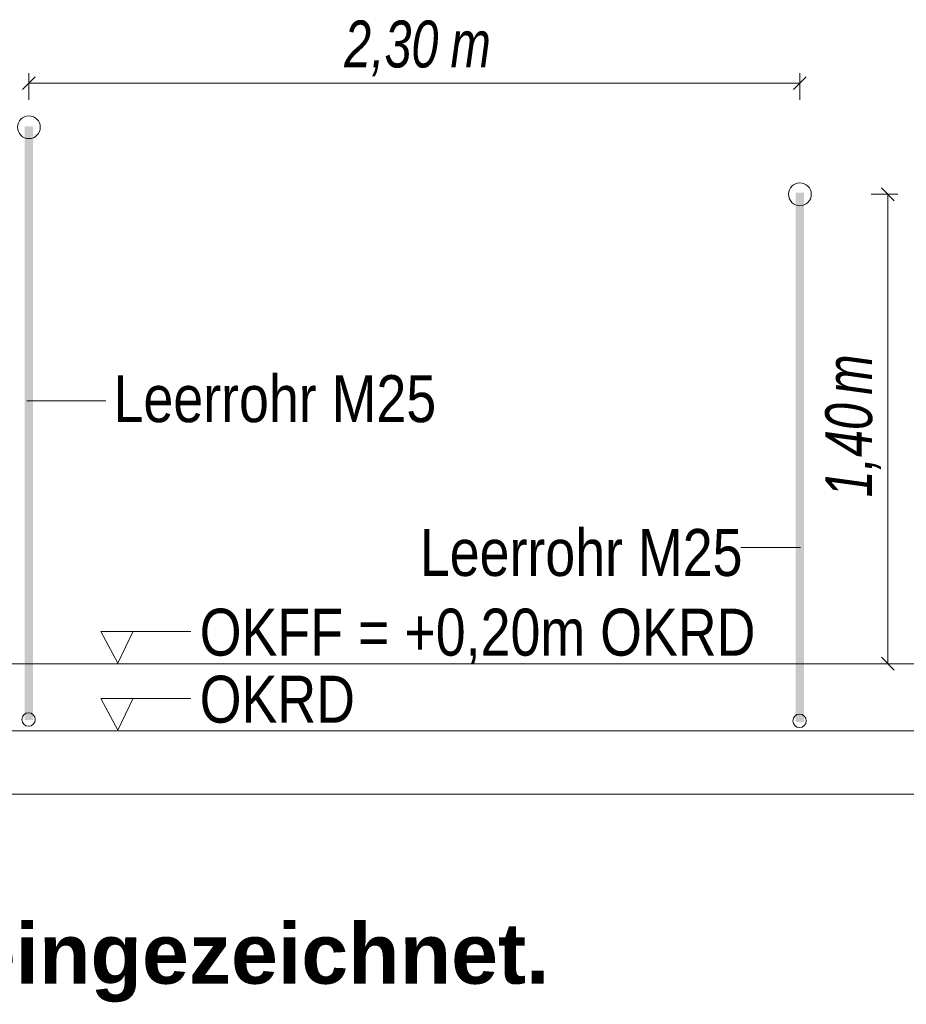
# Model space of a CAD drawing. Extents: x -620 to 300, y 62 to 1107.
# Tile 221 of 256: x 225 to 252, y 750 to 779. Entities that reach past the tile are written whole.
import ezdxf
from ezdxf.lldxf.tags import DXFTag

# ---------------------------------------------------------------- set-up
doc = ezdxf.new("R2010")
doc.units = 0
doc.layers.get('0').update_dxf_attribs({"lineweight": 35})
for name, color, linetype, lineweight, true_color in [('E_Aussparung Bemaßung-A06G9G0W8I', 5, 'Continuous', 9, 0x0000ff), ('E_Betonbaudose', 1, 'Continuous', 13, 0xff0000), ('E_Detail_Beschriftung', 7, 'Continuous', 13, 0x009900)]:
    doc.layers.add(name, color=color, linetype=linetype, lineweight=lineweight, true_color=true_color)
doc.layers.add('E_Detail_Linie_Text_Bem', color=7, linetype='Continuous', lineweight=13)
doc.styles.get("Standard").update_dxf_attribs({"font": 'ARIALN.TTF'})
tags = doc.linetypes.add('fein_strichliert-A06G9G0V8I', pattern=[4, 1, -2, 1]).pattern_tags.tags
tags[8:9] = [DXFTag(74, 4), DXFTag(75, 0), DXFTag(340, '0'), DXFTag(46, 0.0), DXFTag(50, 0.0), DXFTag(44, 0.0), DXFTag(45, 0.0)]
tags[6:7] = [DXFTag(74, 4), DXFTag(75, 0), DXFTag(340, '0'), DXFTag(46, 0.0), DXFTag(50, 0.0), DXFTag(44, 0.0), DXFTag(45, 0.0)]
tags[4:5] = [DXFTag(74, 4), DXFTag(75, 0), DXFTag(340, '0'), DXFTag(46, 0.0), DXFTag(50, 0.0), DXFTag(44, 0.0), DXFTag(45, 0.0)]

# ---------------------------------------------------------------- blocks, each defined once
blk = doc.blocks.new('Referenz-A06G9G138I')
at = {"layer": 'E_Aussparung Bemaßung-A06G9G0W8I', "linetype": 'Continuous', "ltscale": 0.13}
for p, q in [((225.597, 777.742), (225.216, 777.36)), ((225.407, 777.851), (225.407, 777.051)), ((248.597, 777.742), (248.216, 777.36)), ((248.407, 777.851), (248.407, 777.051)), ((225.407, 777.551), (248.407, 777.551)), ((251.221, 774.044), (250.839, 774.426)), ((251.33, 774.235), (250.53, 774.235)), ((251.03, 774.235), (251.03, 760.235)), ((251.221, 760.044), (250.839, 760.426)), ((251.33, 760.235), (250.53, 760.235))]:
    blk.add_line(p, q, dxfattribs=at)
at = {"layer": 'E_Betonbaudose', "linetype": 'Continuous', "ltscale": 0.13}
for centre, radius in [((225.407, 776.235), 0.34), ((248.407, 774.235), 0.34), ((225.397, 758.571), 0.2), ((248.397, 758.531), 0.2)]:
    blk.add_circle(centre, radius, dxfattribs=at)
at = {"layer": 'E_Detail_Linie_Text_Bem', "color": 0, "linetype": 'Continuous', "ltscale": 0.13}
for p, q in [((225.346, 768.074), (227.702, 768.074)), ((246.641, 763.697), (248.426, 763.697)), ((228.064, 760.251), (227.555, 761.2)), ((227.555, 761.2), (230.239, 761.2)), ((228.522, 761.204), (228.064, 760.251)), ((228.064, 758.251), (227.555, 759.2)), ((227.555, 759.2), (230.239, 759.2)), ((228.522, 759.204), (228.064, 758.251))]:
    blk.add_line(p, q, dxfattribs=at)
at = {"layer": 'E_Detail_Linie_Text_Bem', "linetype": 'Continuous', "ltscale": 0.13}
for p, q in [((212.962, 760.235), (255.047, 760.235)), ((212.962, 758.235), (256.312, 758.235))]:
    blk.add_line(p, q, dxfattribs=at)
at = {"layer": 'E_Detail_Linie_Text_Bem', "linetype": 'fein_strichliert-A06G9G0V8I', "ltscale": 0.65}
blk.add_line((204.946, 756.345), (264.689, 756.345), dxfattribs=at)
at = {"layer": 'E_Detail_Linie_Text_Bem', "linetype": 'Continuous', "ltscale": 0.13}
for points in [[(225.532, 776.261), (225.532, 758.555), (225.282, 776.26), (225.282, 758.555)], [(248.532, 774.284), (248.532, 758.5), (248.282, 774.283), (248.282, 758.5)]]:
    blk.add_solid(points, dxfattribs=at)
at = {"layer": 'E_Aussparung Bemaßung-A06G9G0W8I', "linetype": 'Continuous', "ltscale": 0.13, "char_height": 1.4, "attachment_point": 1}
for s, insert in [('{\\W0.9;\\fArial Narrow|b0|i1;2,30 }', (234.813, 779.417)), ('{\\W0.9;\\fArial Narrow|b0|i1;m}', (237.984, 779.417))]:
    blk.add_mtext(s, dxfattribs=dict(at, insert=insert))
at = {"layer": 'E_Aussparung Bemaßung-A06G9G0W8I', "linetype": 'Continuous', "ltscale": 0.13, "char_height": 1.4, "attachment_point": 1, "rotation": 90}
for s, insert in [('{\\W0.9;\\fArial Narrow|b0|i1;m}', (249.163, 768.256)), ('{\\W0.9;\\fArial Narrow|b0|i1;1,40 }', (249.163, 765.198))]:
    blk.add_mtext(s, dxfattribs=dict(at, insert=insert))
at = {"layer": 'E_Detail_Beschriftung', "linetype": 'Continuous', "ltscale": 0.13, "char_height": 1.4, "attachment_point": 1}
for s, insert in [('{\\fArial Narrow;Leerrohr M25}', (227.932, 768.84)), ('{\\fArial Narrow;Leerrohr M25}', (237.069, 764.252)), ('{\\fArial Narrow;OKFF = +0,20m OKRD}', (230.502, 761.876)), ('{\\fArial Narrow;OKRD}', (230.502, 759.876))]:
    blk.add_mtext(s, dxfattribs=dict(at, insert=insert))
at = {"layer": 'E_Detail_Beschriftung', "color": 1, "linetype": 'Continuous', "lineweight": 35, "ltscale": 0.35, "true_color": 0xff0000, "insert": (223.612, 752.491), "char_height": 1.8, "attachment_point": 1}
blk.add_mtext('{\\fArial|b1|i0;eingezeichnet.}', dxfattribs=at)

msp = doc.modelspace()

# ---------------------------------------------------------------- block references
at = {"color": 8, "lineweight": 25, "ltscale": 0.25, "true_color": 0x808080}
msp.add_blockref('Referenz-A06G9G138I', (0, 0), dxfattribs=at)

doc.saveas('drawing.dxf')
